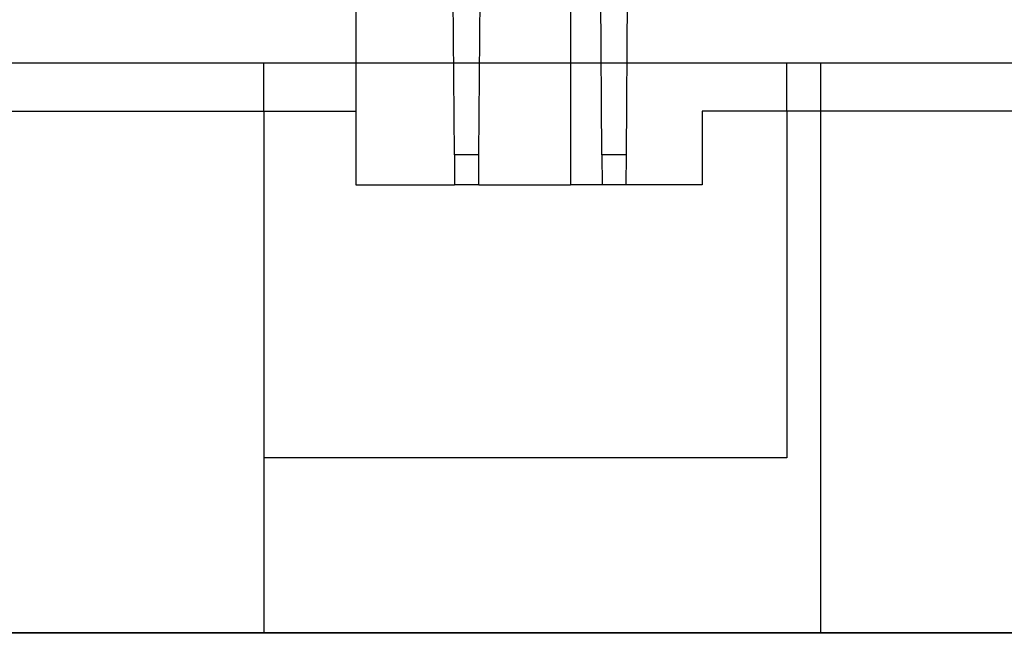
# Model space of a CAD drawing. Header units: millimetres. Extents: x -131 to 262, y -2989 to 324.
# Tile 3 of 11: x -38 to 43, y 192 to 243. Entities that reach past the tile are written whole.
import ezdxf

# ---------------------------------------------------------------- set-up
doc = ezdxf.new("R2010")
doc.units = ezdxf.units.MM
doc.layers.add('MAIN-2', color=7, linetype='Continuous')

msp = doc.modelspace()

# ---------------------------------------------------------------- linework, layer by layer
at = {"layer": 'MAIN-2'}
for p, q in [((-2.417, 231.519), (-2.908, 301.74)), ((-0.383, 231.519), (0.108, 301.74)), ((9.783, 231.519), (9.292, 301.74)), ((11.817, 231.519), (12.308, 301.74)), ((-10.588, 253.119), (-10.588, 229.019)), ((7.181, 253.119), (7.181, 229.019)), ((-108.811, 239.119), (-18.2, 239.119)), ((-18.2, 239.119), (-18.2, 239.119)), ((-18.2, 239.119), (27.9, 239.119)), ((-18.2, 239.119), (-18.2, 239.119)), ((-18.2, 235.119), (-18.2, 239.119)), ((25.1, 239.119), (25.1, 239.119)), ((25.1, 235.119), (25.1, 239.119)), ((25.1, 239.119), (87.1, 239.119)), ((27.9, 239.119), (27.9, 239.119)), ((27.9, 239.119), (27.9, 239.119)), ((27.9, 191.919), (27.9, 239.119)), ((-108.811, 235.119), (-10.588, 235.119)), ((-18.2, 235.119), (-18.2, 206.419)), ((-10.588, 235.119), (-10.588, 235.119)), ((93.8, 235.119), (18.1, 235.119)), ((18.1, 235.119), (18.1, 229.019)), ((18.1, 235.119), (18.1, 235.119)), ((25.1, 235.119), (25.1, 206.419)), ((-2.417, 231.519), (-2.4, 229.019)), ((-0.383, 231.519), (-2.417, 231.519)), ((-0.4, 229.019), (-0.383, 231.519)), ((9.783, 231.519), (9.8, 229.019)), ((11.817, 231.519), (9.783, 231.519)), ((11.8, 229.019), (11.817, 231.519)), ((-10.588, 229.019), (-10.588, 229.019)), ((-10.588, 229.019), (-2.4, 229.019)), ((-2.4, 229.019), (-2.4, 229.019)), ((-0.4, 229.019), (-2.4, 229.019)), ((-0.4, 229.019), (-0.4, 229.019)), ((-0.4, 229.019), (7.181, 229.019)), ((7.181, 229.019), (7.181, 229.019)), ((9.8, 229.019), (7.181, 229.019)), ((9.8, 229.019), (9.8, 229.019)), ((11.8, 229.019), (9.8, 229.019)), ((18.1, 229.019), (11.8, 229.019)), ((11.8, 229.019), (11.8, 229.019)), ((18.1, 229.019), (18.1, 229.019)), ((25.1, 206.419), (-18.2, 206.419)), ((-18.2, 206.419), (-18.2, 206.419)), ((-18.2, 206.419), (-18.2, 191.919)), ((25.1, 206.419), (25.1, 206.419)), ((229.1, 191.919), (-116.9, 191.919)), ((224.6, 191.884), (-112.4, 191.884)), ((-18.2, 191.919), (-18.2, 191.919)), ((-18.2, 191.919), (27.9, 191.919)), ((27.9, 191.919), (27.9, 191.919))]:
    msp.add_line(p, q, dxfattribs=at)

doc.saveas('drawing.dxf')
